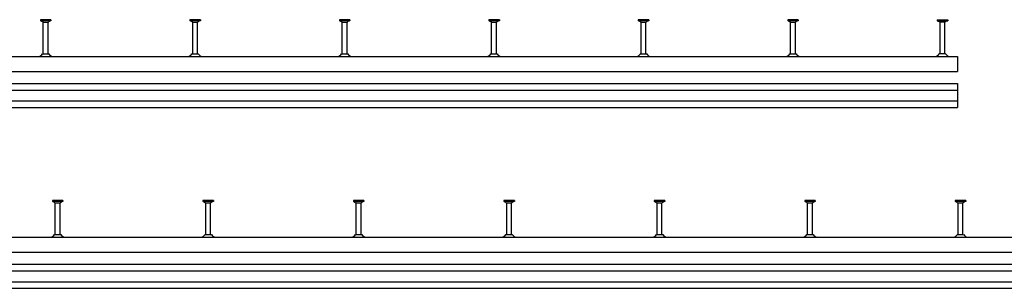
# Model space of a CAD drawing. Header units: millimetres. Extents: x 11969 to 26348, y -459 to 2743.
# Tile 4 of 14: x 13501 to 15137, y -459 to -13. Entities that reach past the tile are written whole.
import ezdxf

# ---------------------------------------------------------------- set-up
doc = ezdxf.new("R2010")
doc.units = ezdxf.units.MM
doc.header["$LTSCALE"] = 10
doc.layers.add('HALFEN', color=2, linetype='CONTINUOUS')

msp = doc.modelspace()

# ---------------------------------------------------------------- linework, layer by layer
at = {"layer": 'HALFEN'}
for p, q in [((13552.8, -12.8), (13535.3, -12.8)), ((13535.3, -12.8), (13535.3, -14.7)), ((13552.8, -14.7), (13535.3, -14.7)), ((13536, -14.7), (13539.6, -16.5)), ((13540, -13), (13540, -14.4)), ((13548.1, -13), (13548.1, -14.4)), ((13552, -14.7), (13548.5, -16.5)), ((13552.8, -12.8), (13552.8, -14.7)), ((13801.1, -12.8), (13783.6, -12.8)), ((13783.6, -12.8), (13783.6, -14.7)), ((13801.1, -14.7), (13783.6, -14.7)), ((13784.4, -14.7), (13787.9, -16.5)), ((13788.3, -13), (13788.3, -14.4)), ((13796.4, -13), (13796.4, -14.4)), ((13800.4, -14.7), (13796.8, -16.5)), ((13801.1, -12.8), (13801.1, -14.7)), ((14049.4, -12.8), (14032, -12.8)), ((14032, -12.8), (14032, -14.7)), ((14049.4, -14.7), (14032, -14.7)), ((14032.7, -14.7), (14036.3, -16.5)), ((14036.6, -13), (14036.6, -14.4)), ((14044.8, -13), (14044.8, -14.4)), ((14048.7, -14.7), (14045.1, -16.5)), ((14049.4, -12.8), (14049.4, -14.7)), ((14297.8, -12.8), (14280.3, -12.8)), ((14280.3, -12.8), (14280.3, -14.7)), ((14297.8, -14.7), (14280.3, -14.7)), ((14281, -14.7), (14284.6, -16.5)), ((14285, -13), (14285, -14.4)), ((14293.1, -13), (14293.1, -14.4)), ((14297, -14.7), (14293.5, -16.5)), ((14297.8, -12.8), (14297.8, -14.7)), ((14546.1, -12.8), (14528.6, -12.8)), ((14528.6, -12.8), (14528.6, -14.7)), ((14546.1, -14.7), (14528.6, -14.7)), ((14529.4, -14.7), (14532.9, -16.5)), ((14533.3, -13), (14533.3, -14.4)), ((14541.4, -13), (14541.4, -14.4)), ((14545.4, -14.7), (14541.8, -16.5)), ((14546.1, -12.8), (14546.1, -14.7)), ((14794.4, -12.8), (14777, -12.8)), ((14777, -12.8), (14777, -14.7)), ((14794.4, -14.7), (14777, -14.7)), ((14777.7, -14.7), (14781.3, -16.5)), ((14781.6, -13), (14781.6, -14.4)), ((14789.8, -13), (14789.8, -14.4)), ((14793.7, -14.7), (14790.1, -16.5)), ((14794.4, -12.8), (14794.4, -14.7)), ((15025.3, -12.8), (15042.8, -12.8)), ((15025.3, -12.8), (15025.3, -14.7)), ((15025.3, -14.7), (15042.8, -14.7)), ((15026, -14.7), (15029.6, -16.5)), ((15030, -13), (15030, -14.4)), ((15038.1, -13), (15038.1, -14.4)), ((15042, -14.7), (15038.5, -16.5)), ((15042.8, -12.8), (15042.8, -14.7)), ((13540, -69.4), (13540, -17.2)), ((13540.6, -16.8), (13547.5, -16.8)), ((13548, -69.4), (13548, -17.2)), ((13788.4, -69.4), (13788.4, -17.2)), ((13788.9, -16.8), (13795.8, -16.8)), ((13796.4, -69.4), (13796.4, -17.2)), ((14036.7, -69.4), (14036.7, -17.2)), ((14037.2, -16.8), (14044.2, -16.8)), ((14044.7, -69.4), (14044.7, -17.2)), ((14285, -69.4), (14285, -17.2)), ((14285.6, -16.8), (14292.5, -16.8)), ((14293, -69.4), (14293, -17.2)), ((14533.4, -69.4), (14533.4, -17.2)), ((14533.9, -16.8), (14540.8, -16.8)), ((14541.4, -69.4), (14541.4, -17.2)), ((14781.7, -69.4), (14781.7, -17.2)), ((14782.2, -16.8), (14789.2, -16.8)), ((14789.7, -69.4), (14789.7, -17.2)), ((15030, -69.4), (15030, -17.2)), ((15037.5, -16.8), (15030.6, -16.8)), ((15038, -69.4), (15038, -17.2)), ((12029, -73.6), (15059, -73.6)), ((13538.8, -69.4), (13549.3, -69.4)), ((13787.1, -69.4), (13797.6, -69.4)), ((14035.4, -69.4), (14045.9, -69.4)), ((14283.8, -69.4), (14294.3, -69.4)), ((14532.1, -69.4), (14542.6, -69.4)), ((14780.4, -69.4), (14790.9, -69.4)), ((15039.3, -69.4), (15028.8, -69.4)), ((15059, -73.6), (15059, -98.7)), ((12029, -98.7), (15059, -98.7)), ((12029, -118.7), (15059, -118.7)), ((12029, -129.7), (15059, -129.7)), ((15059, -118.7), (15059, -158.7)), ((12029, -147.7), (15059, -147.7)), ((12029, -158.7), (15059, -158.7)), ((13572.8, -312.8), (13555.3, -312.8)), ((13555.3, -312.8), (13555.3, -314.7)), ((13572.8, -314.7), (13555.3, -314.7)), ((13556, -314.7), (13559.6, -316.5)), ((13560, -313), (13560, -314.4)), ((13560, -369.4), (13560, -317.2)), ((13560.6, -316.8), (13567.5, -316.8)), ((13568, -369.4), (13568, -317.2)), ((13568.1, -313), (13568.1, -314.4)), ((13572, -314.7), (13568.5, -316.5)), ((13572.8, -312.8), (13572.8, -314.7)), ((13822.8, -312.8), (13805.3, -312.8)), ((13805.3, -312.8), (13805.3, -314.7)), ((13822.8, -314.7), (13805.3, -314.7)), ((13806, -314.7), (13809.6, -316.5)), ((13810, -313), (13810, -314.4)), ((13810, -369.4), (13810, -317.2)), ((13810.6, -316.8), (13817.5, -316.8)), ((13818, -369.4), (13818, -317.2)), ((13818.1, -313), (13818.1, -314.4)), ((13822, -314.7), (13818.5, -316.5)), ((13822.8, -312.8), (13822.8, -314.7)), ((14072.8, -312.8), (14055.3, -312.8)), ((14055.3, -312.8), (14055.3, -314.7)), ((14072.8, -314.7), (14055.3, -314.7)), ((14056, -314.7), (14059.6, -316.5)), ((14060, -313), (14060, -314.4)), ((14060, -369.4), (14060, -317.2)), ((14060.6, -316.8), (14067.5, -316.8)), ((14068, -369.4), (14068, -317.2)), ((14068.1, -313), (14068.1, -314.4)), ((14072, -314.7), (14068.5, -316.5)), ((14072.8, -312.8), (14072.8, -314.7)), ((14322.8, -312.8), (14305.3, -312.8)), ((14305.3, -312.8), (14305.3, -314.7)), ((14322.8, -314.7), (14305.3, -314.7)), ((14306, -314.7), (14309.6, -316.5)), ((14310, -313), (14310, -314.4)), ((14310, -369.4), (14310, -317.2)), ((14310.6, -316.8), (14317.5, -316.8)), ((14318, -369.4), (14318, -317.2)), ((14318.1, -313), (14318.1, -314.4)), ((14322, -314.7), (14318.5, -316.5)), ((14322.8, -312.8), (14322.8, -314.7)), ((14572.8, -312.8), (14555.3, -312.8)), ((14555.3, -312.8), (14555.3, -314.7)), ((14572.8, -314.7), (14555.3, -314.7)), ((14556, -314.7), (14559.6, -316.5)), ((14560, -313), (14560, -314.4)), ((14560, -369.4), (14560, -317.2)), ((14560.6, -316.8), (14567.5, -316.8)), ((14568, -369.4), (14568, -317.2)), ((14568.1, -313), (14568.1, -314.4)), ((14572, -314.7), (14568.5, -316.5)), ((14572.8, -312.8), (14572.8, -314.7)), ((14822.8, -312.8), (14805.3, -312.8)), ((14805.3, -312.8), (14805.3, -314.7)), ((14822.8, -314.7), (14805.3, -314.7)), ((14806, -314.7), (14809.6, -316.5)), ((14810, -313), (14810, -314.4)), ((14810, -369.4), (14810, -317.2)), ((14810.6, -316.8), (14817.5, -316.8)), ((14818, -369.4), (14818, -317.2)), ((14818.1, -313), (14818.1, -314.4)), ((14822, -314.7), (14818.5, -316.5)), ((14822.8, -312.8), (14822.8, -314.7)), ((15072.8, -312.8), (15055.3, -312.8)), ((15055.3, -312.8), (15055.3, -314.7)), ((15072.8, -314.7), (15055.3, -314.7)), ((15056, -314.7), (15059.6, -316.5)), ((15060, -313), (15060, -314.4)), ((15060, -369.4), (15060, -317.2)), ((15060.6, -316.8), (15067.5, -316.8)), ((15068, -369.4), (15068, -317.2)), ((15068.1, -313), (15068.1, -314.4)), ((15072, -314.7), (15068.5, -316.5)), ((15072.8, -312.8), (15072.8, -314.7)), ((12029, -373.6), (18099, -373.6)), ((13558.8, -369.4), (13569.3, -369.4)), ((13808.8, -369.4), (13819.3, -369.4)), ((14058.8, -369.4), (14069.3, -369.4)), ((14308.8, -369.4), (14319.3, -369.4)), ((14558.8, -369.4), (14569.3, -369.4)), ((14808.8, -369.4), (14819.3, -369.4)), ((15058.8, -369.4), (15069.3, -369.4)), ((12029, -398.7), (18099, -398.7)), ((12029, -418.7), (18099, -418.7)), ((12029, -429.7), (18099, -429.7)), ((12029, -447.7), (18099, -447.7)), ((12029, -458.7), (18099, -458.7))]:
    msp.add_line(p, q, dxfattribs=at)
for centre, radius, start, end in [((13539.2, -17.2), 0.8, 0, 62.3005), ((13548.8, -17.2), 0.8, 117.6995, 180), ((13787.6, -17.2), 0.8, 0, 62.3005), ((13797.2, -17.2), 0.8, 117.6995, 180), ((14035.9, -17.2), 0.8, 0, 62.3005), ((14045.5, -17.2), 0.8, 117.6995, 180), ((14284.2, -17.2), 0.8, 0, 62.3005), ((14293.8, -17.2), 0.8, 117.6995, 180), ((14532.6, -17.2), 0.8, 0, 62.3005), ((14542.2, -17.2), 0.8, 117.6995, 180), ((14780.9, -17.2), 0.8, 0, 62.3005), ((14790.5, -17.2), 0.8, 117.6995, 180), ((15029.2, -17.2), 0.8, 0, 62.3005), ((15038.8, -17.2), 0.8, 117.6995, 180), ((13530.5, -63.9), 10, 281.7837, 326.0185), ((13557.6, -63.9), 10, 213.9815, 258.2163), ((13778.8, -63.9), 10, 281.7837, 326.0185), ((13805.9, -63.9), 10, 213.9815, 258.2163), ((14027.2, -63.9), 10, 281.7837, 326.0185), ((14054.2, -63.9), 10, 213.9815, 258.2163), ((14275.5, -63.9), 10, 281.7837, 326.0185), ((14302.6, -63.9), 10, 213.9815, 258.2163), ((14523.8, -63.9), 10, 281.7837, 326.0185), ((14550.9, -63.9), 10, 213.9815, 258.2163), ((14772.2, -63.9), 10, 281.7837, 326.0185), ((14799.2, -63.9), 10, 213.9815, 258.2163), ((15020.5, -63.9), 10, 281.7837, 326.0185), ((15047.6, -63.9), 10, 213.9815, 258.2163), ((13559.2, -317.2), 0.8, 0, 62.3005), ((13568.8, -317.2), 0.8, 117.6995, 180), ((13809.2, -317.2), 0.8, 0, 62.3005), ((13818.8, -317.2), 0.8, 117.6995, 180), ((14059.2, -317.2), 0.8, 0, 62.3005), ((14068.8, -317.2), 0.8, 117.6995, 180), ((14309.2, -317.2), 0.8, 0, 62.3005), ((14318.8, -317.2), 0.8, 117.6995, 180), ((14559.2, -317.2), 0.8, 0, 62.3005), ((14568.8, -317.2), 0.8, 117.6995, 180), ((14809.2, -317.2), 0.8, 0, 62.3005), ((14818.8, -317.2), 0.8, 117.6995, 180), ((15059.2, -317.2), 0.8, 0, 62.3005), ((15068.8, -317.2), 0.8, 117.6995, 180), ((13550.5, -363.9), 10, 281.7837, 326.0185), ((13577.6, -363.9), 10, 213.9815, 258.2163), ((13800.5, -363.9), 10, 281.7837, 326.0185), ((13827.6, -363.9), 10, 213.9815, 258.2163), ((14050.5, -363.9), 10, 281.7837, 326.0185), ((14077.6, -363.9), 10, 213.9815, 258.2163), ((14300.5, -363.9), 10, 281.7837, 326.0185), ((14327.6, -363.9), 10, 213.9815, 258.2163), ((14550.5, -363.9), 10, 281.7837, 326.0185), ((14577.6, -363.9), 10, 213.9815, 258.2163), ((14800.5, -363.9), 10, 281.7837, 326.0185), ((14827.6, -363.9), 10, 213.9815, 258.2163), ((15050.5, -363.9), 10, 281.7837, 326.0185), ((15077.6, -363.9), 10, 213.9815, 258.2163)]:
    msp.add_arc(centre, radius, start, end, dxfattribs=at)

doc.saveas('drawing.dxf')
